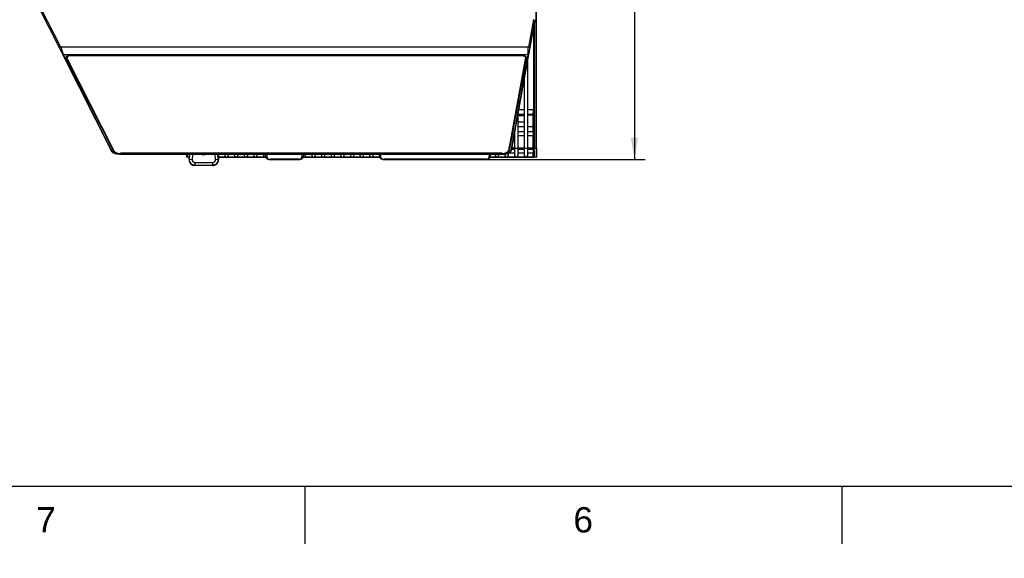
# Model space of a CAD drawing. Header units: millimetres. Extents: x 0 to 592, y 0 to 418.
# Tile 2 of 37: x 109 to 245, y 0 to 75. Entities that reach past the tile are written whole.
import ezdxf
from ezdxf import colors
from ezdxf.entities.mleader import LeaderData, LeaderLine
from ezdxf.enums import TextEntityAlignment as Align
from ezdxf.math import Vec2, Vec3

# ---------------------------------------------------------------- set-up
doc = ezdxf.new("R2010")
doc.units = ezdxf.units.MM
for name, color, linetype in [('140.966_BW4NEO_C', 7, 'Continuous'), ('Cartouche', 7, 'Continuous'), ('Marges', 7, 'Continuous'), ('Standard', 7, 'Continuous')]:
    doc.layers.add(name, color=color, linetype=linetype)
doc.styles.add('SEACAD_Arial', font='arial.ttf')
doc.dimstyles.new('ISO', dxfattribs={"dimtxt": 3, "dimasz": 3, "dimexe": 1.5, "dimexo": 0, "dimgap": 0.75, "dimtad": 1, "dimdec": 0, "dimlfac": 5, "dimtxsty": 'SEACAD_Arial', "dimblk1": '_SE_FILLED', "dimblk2": '_SE_FILLED', "dimsah": 1, "dimcen": 1.5, "dimazin": 0, "dimtfac": 0.7, "dimtdec": 3, "dimtmove": 0, "dimatfit": 3, "dimfxl": 1, "dimarcsym": 0})

# ---------------------------------------------------------------- blocks, each defined once
blk = doc.blocks.new('SE2')
at = {"layer": '140.966_BW4NEO_C', "color": 7, "linetype": 'Continuous'}
for p, q in [((180.48, 56.71), (180.48, 76.51)), ((180.54, 56.71), (180.54, 76.76)), ((114.59, 70.63), (111.85, 76.06)), ((114.77, 70.71), (112.02, 76.14)), ((180.11, 74.56), (179.41, 70.71)), ((180.31, 74.53), (179.61, 70.68)), ((180.16, 62.08), (180.16, 73.73)), ((180.17, 56.71), (180.17, 73.76)), ((180.23, 74.09), (180.23, 56.71)), ((180.1, 73.39), (180.1, 62.08)), ((115.06, 69.7), (114.59, 70.63)), ((179.41, 70.71), (114.77, 70.71)), ((121.82, 56.31), (115.06, 69.7)), ((179.34, 69.65), (115.15, 69.65)), ((115.62, 69.45), (115.62, 69.3)), ((178.42, 69.57), (116.22, 69.57)), ((116.22, 69.53), (116.22, 69.57)), ((178.42, 69.53), (116.22, 69.53)), ((179.44, 69.72), (177.01, 56.37)), ((178.42, 69.53), (178.42, 69.57)), ((179.02, 69.3), (179.02, 69.45)), ((179.03, 69.44), (179.02, 69.39)), ((179.61, 70.68), (179.44, 69.72)), ((115.52, 69.24), (115.52, 69.35)), ((115.52, 69.24), (122.05, 56.32)), ((122.16, 56.33), (115.63, 69.25)), ((179.02, 69.28), (176.67, 56.37)), ((176.78, 56.37), (179.13, 69.28)), ((179.13, 69.28), (179.13, 69.32)), ((179.33, 56.71), (179.33, 69.15)), ((178.83, 66.4), (178.83, 56.71)), ((178, 56.71), (178, 61.8)), ((178.83, 61.42), (178, 61.42)), ((178.83, 61.41), (178, 61.41)), ((178.83, 61.31), (178, 61.31)), ((178.83, 62.08), (178.05, 62.08)), ((180.1, 62.08), (179.33, 62.08)), ((180.09, 61.42), (179.33, 61.42)), ((180.08, 61.41), (179.33, 61.41)), ((180.08, 61.31), (179.33, 61.31)), ((180.08, 61.41), (180.09, 61.42)), ((180.08, 59.69), (180.08, 61.31)), ((180.08, 61.31), (180.14, 61.31)), ((180.1, 62.08), (180.16, 62.08)), ((180.15, 61.36), (180.14, 61.35)), ((180.14, 61.31), (180.14, 59.69)), ((178.83, 61.21), (178, 61.21)), ((178, 60.41), (178.83, 60.41)), ((177.48, 57.76), (177.48, 58.95)), ((177.5, 59.05), (177.5, 56.71)), ((178.83, 59.69), (178, 59.69)), ((178.83, 59.03), (178, 59.03)), ((178.83, 59.03), (178, 59.03)), ((180.08, 59.69), (179.33, 59.69)), ((180.07, 59.03), (179.33, 59.03)), ((180.07, 59.03), (179.33, 59.03)), ((180.07, 59.03), (180.07, 59.03)), ((180.08, 59.69), (180.14, 59.69)), ((180.13, 58.97), (180.13, 58.97)), ((177.48, 57.76), (177.26, 57.76)), ((178, 58.49), (178.83, 58.49)), ((179.33, 58.49), (180.06, 58.49)), ((180.06, 56.76), (180.06, 58.49)), ((180.12, 56.77), (180.12, 58.5)), ((122.05, 56.32), (122.05, 56.54)), ((123.04, 56), (123.04, 56.04)), ((175.77, 56.04), (123.04, 56.04)), ((123.04, 56), (175.77, 56)), ((123.09, 55.92), (175.82, 55.92)), ((123.1, 55.92), (123.1, 55.92)), ((175.8, 55.92), (123.1, 55.92)), ((132.18, 55.92), (132.18, 55.7)), ((132.18, 55.57), (132.18, 55.92)), ((132.24, 55.91), (132.24, 55.51)), ((132.5, 55.23), (132.55, 55.92)), ((132.58, 55.92), (132.53, 55.23)), ((132.97, 55.92), (132.92, 55.2)), ((136.16, 55.2), (136.11, 55.92)), ((136.55, 55.23), (136.5, 55.92)), ((136.52, 55.92), (136.58, 55.23)), ((136.6, 55.76), (136.6, 55.92)), ((137.44, 55.92), (137.44, 55.76)), ((137.94, 55.76), (137.94, 55.92)), ((138.77, 55.92), (138.77, 55.76)), ((139.27, 55.76), (139.27, 55.92)), ((140.11, 55.92), (140.11, 55.76)), ((140.61, 55.76), (140.61, 55.92)), ((141.44, 55.92), (141.44, 55.76)), ((141.94, 55.76), (141.94, 55.92)), ((142.78, 55.92), (142.78, 55.76)), ((143.12, 55.53), (143.04, 55.92)), ((148.18, 55.87), (143.21, 55.87)), ((143.21, 55.87), (143.32, 55.36)), ((148.07, 55.36), (148.18, 55.87)), ((148.35, 55.92), (148.27, 55.53)), ((148.62, 55.76), (148.62, 55.92)), ((149.46, 55.92), (149.46, 55.76)), ((149.96, 55.76), (149.96, 55.92)), ((150.79, 55.92), (150.79, 55.76)), ((151.29, 55.76), (151.29, 55.92)), ((152.13, 55.92), (152.13, 55.76)), ((152.63, 55.76), (152.63, 55.92)), ((153.46, 55.92), (153.46, 55.76)), ((153.96, 55.76), (153.96, 55.92)), ((154.8, 55.92), (154.8, 55.76)), ((155.3, 55.76), (155.3, 55.92)), ((156.13, 55.92), (156.13, 55.76)), ((156.63, 55.76), (156.63, 55.92)), ((157.47, 55.92), (157.47, 55.76)), ((157.97, 55.76), (157.97, 55.92)), ((158.79, 55.92), (158.88, 55.5)), ((158.8, 55.84), (158.8, 55.76)), ((174.02, 55.87), (158.96, 55.87)), ((159.07, 55.36), (158.96, 55.87)), ((174.02, 55.87), (173.91, 55.36)), ((174.11, 55.5), (174.2, 55.92)), ((174.83, 55.92), (174.83, 55.76)), ((175.33, 55.76), (175.33, 55.92)), ((175.77, 56), (175.77, 56.04)), ((175.8, 55.92), (175.8, 55.92)), ((176.16, 55.94), (176.16, 55.76)), ((176.66, 55.76), (176.66, 56.07)), ((176.73, 56.11), (177.5, 56.11)), ((176.78, 56.37), (176.77, 56.93)), ((177.05, 56.61), (177.5, 56.61)), ((177.06, 56.67), (177.5, 56.67)), ((177.5, 56.71), (177.07, 56.71)), ((177.5, 56.76), (177.08, 56.76)), ((177.49, 56.82), (177.09, 56.82)), ((177.5, 56.81), (177.09, 56.81)), ((177.09, 56.81), (177.5, 56.81)), ((177.5, 56.82), (177.49, 56.82)), ((178, 56.71), (177.5, 56.71)), ((177.5, 56.71), (177.5, 55.76)), ((178.83, 56.76), (178, 56.76)), ((178, 55.76), (178, 56.71)), ((178.83, 56.71), (178, 56.71)), ((178, 56.67), (178.83, 56.67)), ((178, 56.61), (178.83, 56.61)), ((178, 56.11), (178.83, 56.11)), ((179.33, 56.71), (178.83, 56.71)), ((178.83, 56.71), (178.83, 55.76)), ((180.06, 56.76), (179.33, 56.76)), ((179.33, 55.76), (179.33, 56.71)), ((180.06, 56.71), (179.33, 56.71)), ((179.33, 56.67), (180.1, 56.67)), ((179.33, 56.61), (180.1, 56.61)), ((179.33, 56.11), (180.1, 56.11)), ((180.03, 56.11), (180.03, 55.56)), ((180.06, 56.76), (180.06, 56.71)), ((180.06, 56.71), (180.1, 56.67)), ((180.09, 55.57), (180.09, 56.11)), ((180.1, 56.67), (180.1, 56.61)), ((180.16, 56.11), (180.1, 56.11)), ((180.12, 56.77), (180.16, 56.73)), ((180.16, 56.61), (180.16, 56.73)), ((180.17, 56.61), (180.16, 56.61)), ((180.23, 56.71), (180.17, 56.71)), ((180.48, 56.71), (180.23, 56.71)), ((180.54, 56.71), (180.48, 56.71)), ((180.48, 56.71), (180.48, 55.51)), ((180.54, 56.71), (180.54, 55.57)), ((132.18, 55.7), (132.18, 55.57)), ((132.18, 55.57), (132.18, 55.57)), ((132.24, 55.51), (132.24, 55.51)), ((132.53, 55.51), (132.24, 55.51)), ((132.53, 55.23), (132.5, 55.23)), ((132.53, 55.23), (132.92, 55.2)), ((132.53, 54.97), (132.53, 54.94)), ((133.3, 54.79), (135.78, 54.79)), ((136.16, 55.2), (136.55, 55.23)), ((136.55, 55.56), (137.53, 55.56)), ((136.58, 55.23), (136.55, 55.23)), ((136.55, 54.94), (136.55, 54.96)), ((136.56, 55.51), (143.13, 55.51)), ((137.85, 55.56), (138.87, 55.56)), ((139.18, 55.56), (140.2, 55.56)), ((140.52, 55.56), (141.54, 55.56)), ((141.85, 55.56), (142.87, 55.56)), ((147.67, 55.21), (143.72, 55.21)), ((143.72, 55.21), (143.72, 55.19)), ((143.72, 55.19), (147.67, 55.19)), ((147.67, 55.21), (147.67, 55.19)), ((148.26, 55.51), (158.88, 55.51)), ((148.53, 55.56), (149.55, 55.56)), ((149.86, 55.56), (150.89, 55.56)), ((151.2, 55.56), (152.22, 55.56)), ((152.53, 55.56), (153.56, 55.56)), ((153.87, 55.56), (154.89, 55.56)), ((155.2, 55.56), (156.23, 55.56)), ((156.54, 55.56), (157.56, 55.56)), ((157.87, 55.56), (158.86, 55.56)), ((173.53, 55.21), (159.46, 55.21)), ((159.46, 55.21), (159.46, 55.19)), ((159.46, 55.19), (173.53, 55.19)), ((173.53, 55.21), (173.53, 55.19)), ((174.11, 55.51), (180.03, 55.51)), ((174.12, 55.56), (174.92, 55.56)), ((175.23, 55.56), (176.26, 55.56)), ((176.57, 55.56), (177.59, 55.56)), ((177.9, 55.56), (178.93, 55.56)), ((179.24, 55.56), (180.03, 55.56)), ((180.03, 55.56), (180.03, 55.51)), ((180.03, 55.51), (180.15, 55.51)), ((180.09, 55.57), (180.17, 55.57)), ((180.23, 55.51), (180.15, 55.51)), ((180.48, 55.51), (180.23, 55.51)), ((133.3, 54.41), (133.3, 54.36)), ((133.3, 54.41), (135.78, 54.41)), ((135.78, 54.36), (133.3, 54.36)), ((133.3, 54.36), (133.3, 54.35)), ((135.78, 54.35), (133.3, 54.35)), ((135.78, 54.36), (135.78, 54.41)), ((135.78, 54.35), (135.78, 54.36))]:
    blk.add_line(p, q, dxfattribs=at)
for centre, radius, start, end in [((113.93, 72.25), 1.75, 291.9344, 298.4005), ((187.68, 61.31), 7.6, 179.2299, 179.9839), ((180.08, 61.35), 0.06, 0.0175, 89.9825), ((171.06, 61.92), 9.04, 356.8366, 1.0194), ((180.09, 61.36), 0.06, 0.0175, 89.9825), ((180.74, 61.32), 0.597, 177.0985, 180.9361), ((189.81, 58.62), 9.75, 177.6212, 180.766), ((171.04, 59.53), 9.04, 356.8366, 1.0194), ((180.07, 58.97), 0.06, 0.0175, 89.9825), ((180.07, 58.97), 0.06, 0.0175, 89.9825), ((187.33, 58.62), 7.21, 177.2122, 180.9552), ((191.68, 57.53), 14.2, 179.0709, 182.85), ((149.14, 56.08), 16.63, 180.5902, 181.9556), ((134.54, 57.18), 1.33, 251.916, 288.084), ((176.97, 56.38), 0.0378, 266.2947, 347.677), ((180.06, 56.77), 0.06, 270.0175, 359.9825), ((180.15, 51.45), 5.16, 89.896, 90.5621), ((174.75, 56.36), 5.36, 357.3312, 2.6671), ((165.81, 56.11), 14.37, 357.8334, 1.9851), ((163.61, 56.08), 16.63, 358.0259, 1.8007), ((132.24, 55.57), 0.06, 180, 270), ((132.24, 55.57), 0.06, 180, 270), ((133.3, 55.17), 0.801, 175.7192, 269.9187), ((133.3, 55.18), 0.772, 176.3239, 269.9926), ((133.3, 55.14), 0.791, 193.495, 270.5123), ((133.3, 55.14), 0.794, 194.3425, 269.9687), ((133.3, 55.17), 0.386, 175.7197, 269.931), ((135.78, 55.14), 0.791, 269.4789, 321.3994), ((135.78, 55.17), 0.801, 270.0727, 4.2722), ((135.78, 55.18), 0.772, 269.9997, 3.6295), ((135.78, 55.17), 0.386, 270.0604, 4.1978), ((135.78, 55.14), 0.794, 270.017, 345.3475), ((136.35, 55.76), 0.25, 321.0663, 0), ((137.69, 55.76), 0.25, 180, 0), ((139.02, 55.76), 0.25, 180, 0), ((140.36, 55.76), 0.25, 180, 0), ((141.69, 55.76), 0.25, 180, 0), ((143.03, 55.76), 0.25, 180, 287.5081), ((143.31, 55.55), 0.186, 185.9673, 274.4261), ((148.37, 55.76), 0.25, 244.855, 0), ((149.71, 55.76), 0.25, 180, 0), ((151.04, 55.76), 0.25, 180, 0), ((152.38, 55.76), 0.25, 180, 0), ((153.71, 55.76), 0.25, 180, 0), ((155.05, 55.76), 0.25, 180, 0), ((156.38, 55.76), 0.25, 180, 0), ((157.72, 55.76), 0.25, 180, 0), ((159.05, 55.76), 0.25, 180, 217.1584), ((159.06, 55.54), 0.185, 193.2859, 274.6015), ((175.08, 55.76), 0.25, 180, 0), ((176.41, 55.76), 0.25, 180, 0), ((177.75, 55.76), 0.25, 180, 0), ((179.08, 55.76), 0.25, 180, 0), ((180.48, 55.57), 0.06, 270, 0)]:
    blk.add_arc(centre, radius, start, end, dxfattribs=at)
for centre, major_axis, ratio, start_param, end_param in [((115.15, 69.74), (-0.0893, -0.0451), 0.902273, 0, 1.143154), ((116.22, 69.3), (0.712, 0), 0.392337, 1.570796, 3.337241), ((116.22, 69.3), (0.6, 0), 0.392337, 1.570796, 3.337241), ((178.42, 69.3), (-0.712, 0), 0.392337, 3.070419, 4.712389), ((178.42, 69.3), (-0.6, 0), 0.392337, 3.070419, 4.712389), ((179.34, 69.74), (0.0984, -0.0179), 0.917493, 4.877594, 6.283185), ((179.41, 70.72), (0.197, -0.036), 0.030971, 4.718017, 6.283185), ((180.15, 62.08), (0, -0.72), 0.017455, 0.017453, 1.570796), ((180.13, 59.69), (0, -0.72), 0.017455, 0.017453, 1.570796), ((177.48, 57.75), (0.04, 0), 0.040762, 1.087847, 1.570776), ((180.06, 58.5), (-0.06, -0.0001), 0.069756, 1.570711, 3.124097), ((121.86, 56.33), (0.0357, 0.018), 0.902273, 3.141593, 4.284746), ((123.04, 56.39), (-1.01, 0), 0.392337, 0.195649, 1.570796), ((123.04, 56.39), (0.9, 0), 0.392337, 3.337241, 4.712389), ((143.21, 56.05), (-0.201, -0.002), 0.906207, 0.788202, 1.558305), ((148.18, 56.05), (0.201, -0.002), 0.906208, 4.724885, 5.494994), ((158.96, 56.05), (-0.201, -0.002), 0.906207, 0.788203, 1.558305), ((174.02, 56.05), (0.201, -0.002), 0.906208, 4.724885, 5.494994), ((175.77, 56.39), (1.01, 0), 0.392337, 4.712389, 6.212011), ((175.77, 56.39), (0.9, 0), 0.392337, 4.712389, 6.212011), ((180.06, 56.77), (-0.06, -0.0001), 0.069756, 1.570711, 3.124097), ((180.1, 56.73), (-0.0556, -0.023), 0.975619, 1.186748, 2.740091), ((180.1, 56.73), (0.0424, -0.0424), 0.999695, 5.497939, 5.515088), ((180.15, 56.61), (-0.01, 0.56), 0.01745, 2.678311, 4.710214), ((180.15, 56.71), (0, -1.14), 0.017455, 1.482967, 1.570796), ((180.21, 56.71), (0, 1.2), 0.016582, 4.625018, 4.712389), ((148.07, 55.55), (-0.195, 0.043), 0.916469, 1.768167, 3.275894), ((173.91, 55.54), (-0.195, 0.043), 0.916469, 1.768165, 3.14158), ((180.15, 55.57), (0, -0.06), 0.999848, 4.729842, 6.283185), ((180.23, 55.57), (0, -0.06), 0.999848, 4.729842, 6.283185)]:
    blk.add_ellipse(centre, major_axis=major_axis, ratio=ratio, start_param=start_param, end_param=end_param, dxfattribs=at)
for points, knots in [([(114.77, 70.71), (114.77, 70.7), (114.79, 70.67), (114.81, 70.62), (114.83, 70.56), (114.85, 70.51), (114.86, 70.46), (114.88, 70.4), (114.9, 70.35), (114.92, 70.29), (114.94, 70.24), (114.96, 70.18), (114.98, 70.12), (115, 70.06), (115.02, 69.99), (115.05, 69.92), (115.07, 69.85), (115.09, 69.79), (115.11, 69.74), (115.13, 69.69), (115.14, 69.66), (115.15, 69.65)], [0, 0, 0, 0, 0.036808, 0.074691, 0.113656, 0.153709, 0.194855, 0.237102, 0.280453, 0.324913, 0.370487, 0.41718, 0.464993, 0.513932, 0.582991, 0.652159, 0.721445, 0.790862, 0.86042, 0.930129, 1, 1, 1, 1]), ([(179.34, 69.65), (179.34, 69.65), (179.34, 69.67), (179.34, 69.69), (179.35, 69.72), (179.35, 69.75), (179.35, 69.78), (179.35, 69.82), (179.36, 69.87), (179.36, 69.94), (179.36, 70.01), (179.36, 70.11), (179.37, 70.23), (179.38, 70.36), (179.39, 70.47), (179.39, 70.55), (179.4, 70.64), (179.41, 70.69), (179.41, 70.71)], [0, 0, 0, 0, 0.034963, 0.072451, 0.112466, 0.15501, 0.200082, 0.247685, 0.29508, 0.372563, 0.449611, 0.49811, 0.636707, 0.749964, 0.818173, 0.882566, 0.943166, 1, 1, 1, 1]), ([(122.01, 56.14), (122, 56.15), (121.97, 56.16), (121.93, 56.19), (121.89, 56.22), (121.86, 56.25), (121.84, 56.28), (121.83, 56.3), (121.82, 56.31)], [0.7218258, 0.7218258, 0.7218258, 0.7218258, 0.7593644, 0.808813, 0.8575623, 0.9056502, 0.9531158, 1, 1, 1, 1]), ([(121.86, 56.29), (121.88, 56.24), (121.93, 56.19), (122.08, 56.1), (122.18, 56.06), (122.4, 55.99), (122.53, 55.97), (122.81, 55.93), (122.95, 55.92), (123.1, 55.92)], [0, 0, 0, 0, 0.25, 0.25, 0.5, 0.5, 0.75, 0.75, 1, 1, 1, 1]), ([(177.01, 56.37), (177.01, 56.37), (177.01, 56.35), (177, 56.34), (176.99, 56.32), (176.98, 56.3), (176.97, 56.28), (176.96, 56.26), (176.94, 56.24), (176.92, 56.23), (176.9, 56.21), (176.88, 56.19), (176.87, 56.19), (176.87, 56.19)], [0, 0, 0, 0, 0.026594, 0.0533111, 0.0801525, 0.1071195, 0.1342132, 0.1614347, 0.1887853, 0.216266, 0.2438779, 0.2716222, 0.2762318, 0.2762318, 0.2762318, 0.2762318]), ([(180.17, 56.61), (180.17, 56.61), (180.18, 56.6), (180.2, 56.6), (180.22, 56.6), (180.23, 56.6)], [0, 0, 0, 0, 0.5, 0.5, 1, 1, 1, 1]), ([(133.3, 54.79), (133.3, 54.71), (133.3, 54.62), (133.3, 54.49), (133.3, 54.44), (133.3, 54.41)], [0, 0, 0, 0, 0.5, 0.5, 1, 1, 1, 1]), ([(135.78, 54.41), (135.78, 54.44), (135.78, 54.49), (135.78, 54.62), (135.78, 54.71), (135.78, 54.79)], [0, 0, 0, 0, 0.5, 0.5, 1, 1, 1, 1]), ([(143.13, 55.49), (143.15, 55.45), (143.18, 55.38), (143.3, 55.28), (143.46, 55.22), (143.6, 55.2), (143.68, 55.19), (143.72, 55.19)], [0, 0, 0, 0, 0.217436, 0.459084, 0.719905, 0.858005, 1, 1, 1, 1]), ([(147.67, 55.19), (147.71, 55.19), (147.78, 55.2), (147.93, 55.22), (148.08, 55.28), (148.19, 55.37), (148.23, 55.43), (148.24, 55.45)], [0, 0, 0, 0, 0.1391772, 0.2751221, 0.5340929, 0.7773838, 0.9252997, 0.9252997, 0.9252997, 0.9252997]), ([(158.88, 55.49), (158.9, 55.45), (158.93, 55.38), (159.05, 55.28), (159.2, 55.22), (159.35, 55.2), (159.42, 55.19), (159.46, 55.19)], [0, 0, 0, 0, 0.218881, 0.45991, 0.720951, 0.858854, 1, 1, 1, 1]), ([(173.53, 55.19), (173.57, 55.19), (173.64, 55.2), (173.78, 55.22), (173.93, 55.28), (174.06, 55.38), (174.09, 55.45), (174.1, 55.49)], [0, 0, 0, 0, 0.140829, 0.27838, 0.539595, 0.780764, 1, 1, 1, 1])]:
    blk.add_open_spline(points, degree=3, knots=knots, dxfattribs=at)
for points in [[(120.64, 58.71), (118.81, 62.36), (116.99, 66), (115.15, 69.65)], [(179.34, 69.65), (178.53, 65.21), (177.78, 60.78), (176.97, 56.34)], [(121.86, 56.29), (121.45, 57.1), (121.04, 57.91), (120.64, 58.71)], [(175.8, 55.92), (176.1, 55.92), (176.68, 56.01), (176.95, 56.23), (176.97, 56.34)], [(143.32, 55.36), (143.33, 55.32), (143.42, 55.25), (143.62, 55.21), (143.72, 55.21)], [(147.67, 55.21), (147.77, 55.21), (147.97, 55.25), (148.06, 55.32), (148.07, 55.36)], [(159.07, 55.36), (159.08, 55.32), (159.17, 55.25), (159.36, 55.21), (159.46, 55.21)], [(173.53, 55.21), (173.63, 55.21), (173.82, 55.25), (173.9, 55.32), (173.91, 55.36)], [(180.09, 55.57), (180.09, 55.56), (180.07, 55.56), (180.03, 55.56)]]:
    blk.add_open_spline(points, degree=3, dxfattribs=at)
blk = doc.blocks.new('DMBLK9')
at = {"layer": 'Standard', "linetype": 'Continuous'}
for points in [[(194.56, 168.96), (194.06, 171.96), (193.56, 168.96)], [(194.56, 58.19), (193.56, 58.19), (194.06, 55.19)]]:
    blk.add_hatch(color=7, dxfattribs=at).paths.add_polyline_path(points)
at = {"layer": 'Standard', "color": 7, "linetype": 'Continuous'}
for p, q in [((142.87, 171.96), (195.56, 171.96)), ((194.06, 171.96), (194.06, 55.19)), ((173.53, 55.19), (195.56, 55.19))]:
    blk.add_line(p, q, dxfattribs=at)
at = {"layer": 'Standard', "color": 7, "linetype": 'Continuous', "style": 'SEACAD_Arial'}
blk.add_text('584', height=3, rotation=90, dxfattribs=at).set_placement((190.31, 110.05), align=Align.TOP_LEFT)
blk = doc.blocks.new('_SE_FILLED')
at = {"color": 0}
blk.add_line((0, 0), (-1, 0), dxfattribs=at)
blk.add_solid([(0, 0), (-1, -0.1665), (-1, 0.1665), (0, 0)], dxfattribs=at)
blk = doc.blocks.new('_Dot')
at = {"color": 0, "linetype": 'ByBlock', "lineweight": -2}
blk.add_line((-0.5, 0), (-1, 0), dxfattribs=at)
at = {"color": 0, "linetype": 'ByBlock', "const_width": 0.5}
blk.add_lwpolyline([(-0.25, 0, 1), (0.25, 0, 1)], format="xyb", close=True, dxfattribs=at)
blk = doc.blocks.new('SE5')
at = {"layer": 'Marges', "char_height": 3.5, "width": 3.7133, "attachment_point": 1}
for s, insert in [('{\\fArial|b0||i0||c0|p34;\\C7;\\H3.5;\\W1.;7}', (111.38, 7.08)), ('{\\fArial|b0||i0||c0|p34;\\C7;\\H3.5;\\W1.;6}', (185.63, 7.08))]:
    blk.add_mtext(s, dxfattribs=dict(at, insert=insert))
blk = doc.blocks.new('SE4')
at = {"layer": 'Marges'}
blk.add_blockref('SE5', (0, 0), dxfattribs=at)

msp = doc.modelspace()

# ---------------------------------------------------------------- linework, layer by layer
at = {"layer": 'Marges', "color": 7, "linetype": 'Continuous'}
for p, q in [((10, 10), (584, 10)), ((148.5, 10), (148.5, 2)), ((222.75, 10), (222.75, 2))]:
    msp.add_line(p, q, dxfattribs=at)

# ---------------------------------------------------------------- block references
msp.add_blockref('SE4', (0, 0))
at = {"layer": 'Standard'}
msp.add_blockref('SE2', (0, 0), dxfattribs=at)

# ---------------------------------------------------------------- dimensions: what is measured, and where the dimension line sits
at = {"layer": 'Standard', "color": 7, "linetype": 'Continuous'}
dim = msp.add_linear_dim(base=(194.0596, 55.1934), p1=(142.8687, 171.9574), p2=(173.5269, 55.1934), angle=90, text='\\A1;<>', dimstyle='ISO', dxfattribs=at)
dim.commit()
dim.dimension.update_dxf_attribs({"geometry": 'DMBLK9', "text_midpoint": (194.0596, 113.5754), "dimtype": 160})

# ---------------------------------------------------------------- leaders
at = {"layer": 'Cartouche', "color": 7, "linetype": 'Continuous'}
ml = msp.add_multileader_mtext('Standard', dxfattribs=at)
ml.set_content('{\\pxsm0.9;\\fArial|b0||i0||c0|p34;\\W1.;1 / 1\\P}', color=256)
ml.set_leader_properties()
ml.set_arrow_properties(name='DOT')
ml.build(insert=Vec2(0, 0))
ml.multileader.update_dxf_attribs({"leader_type": 0, "dogleg_length": 0, "arrow_head_size": 2})
ctx = ml.context
ctx.base_point, ctx.char_height, ctx.arrow_head_size, ctx.landing_gap_size = Vec3(573.7628, 12.1221), 2, 2, 0.7
ctx.text_align_type = 1
notes = []
notes.append((ctx, [(0, (0, 0, 0), (0, 0), (1, 0), 1, [])]))
ctx.mtext.insert, ctx.mtext.alignment = Vec3(578.0708, 13.1391), 2
for ctx, leaders in notes:
    for number, flags, end, landing, length, lines in leaders:
        leader = LeaderData()
        leader.index, (leader.has_last_leader_line, leader.has_dogleg_vector, leader.attachment_direction) = number, flags
        leader.last_leader_point, leader.dogleg_vector, leader.dogleg_length = Vec3(end), Vec3(landing), length
        for number, points, colour, breaks in lines:
            line = LeaderLine()
            line.index, line.vertices, line.color, line.breaks = number, Vec3.list(points), colors.encode_raw_color(colour), breaks
            leader.lines.append(line)
        ctx.leaders.append(leader)

doc.saveas('drawing.dxf')
